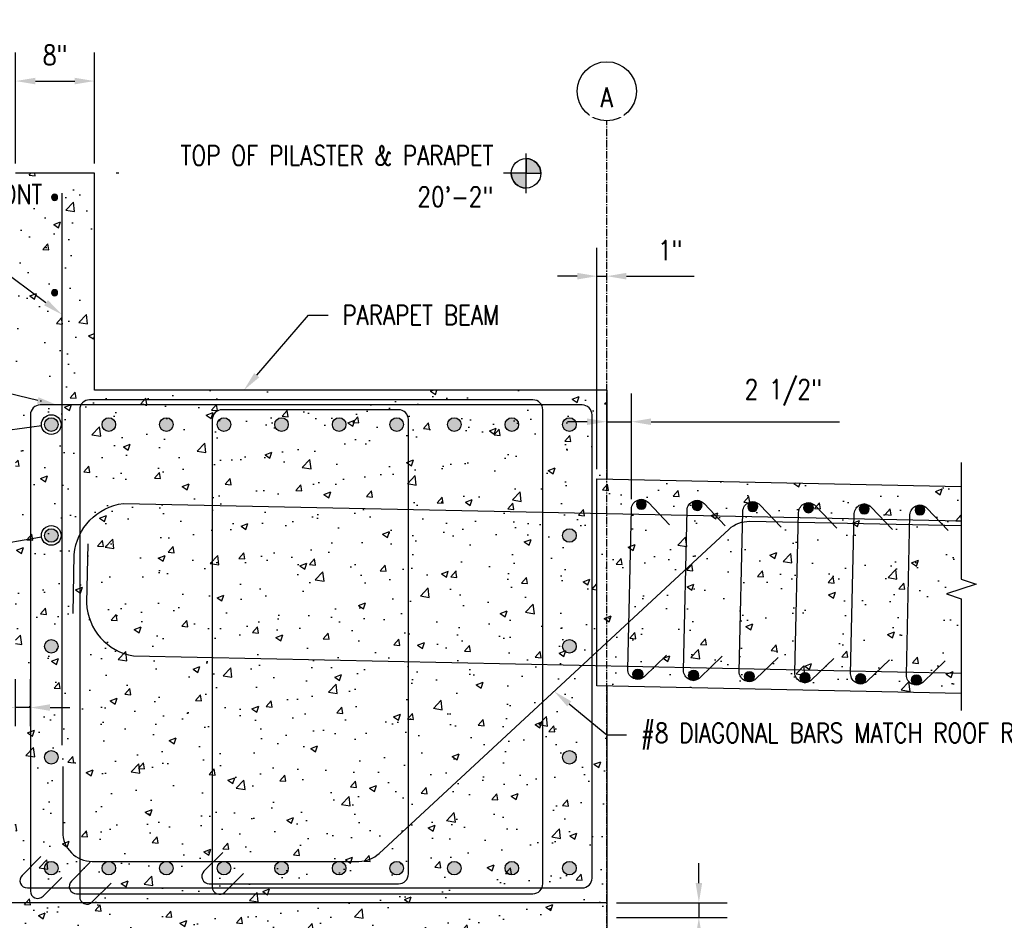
# Model space of a CAD drawing. Header units: inches. Extents: x 818 to 2209, y 105 to 919.
# Tile 12 of 127: x 1330 to 1430, y 171 to 262. Entities that reach past the tile are written whole.
import ezdxf
from ezdxf import colors
from ezdxf.entities.mleader import LeaderData, LeaderLine
from ezdxf.math import Vec2, Vec3

# ---------------------------------------------------------------- set-up
doc = ezdxf.new("R2010")
doc.units = ezdxf.units.IN
doc.header["$MEASUREMENT"] = 0
doc.linetypes.add('CENTER2', pattern=[1.125, 0.75, -0.125, 0.125, -0.125])
for name, color, linetype in [('A-FLOR', 173, 'Continuous'), ('A-WALL-PATT', 8, 'Continuous'), ('S-ANNO-DIMS', 1, 'Continuous'), ('S-ANNO-NOTE', 2, 'Continuous'), ('S-ANNO-SYMB', 2, 'Continuous'), ('S-BEAM', 13, 'Continuous'), ('S-DETL', 3, 'Continuous'), ('S-DETL-GENF', 3, 'Continuous'), ('S-DETL-HVY', 4, 'Continuous'), ('S-DETL-MEDM', 3, 'Continuous'), ('S-DETL-WIDE', 5, 'Continuous'), ('S-GRID', 1, 'CENTER2'), ('S-GRID-IDEN', 1, 'Continuous')]:
    doc.layers.add(name, color=color, linetype=linetype)
doc.styles.add('Annotative', font='romans.shx', dxfattribs={"width": 0.8, "height": 0.125})
doc.dimstyles.new('Annotative', dxfattribs={"dimscale": 0, "dimtxt": 0.125, "dimasz": 0.125, "dimexe": 0.18, "dimexo": 0.0625, "dimgap": 0.09, "dimtad": 1, "dimdec": 3, "dimzin": 3, "dimdsep": 46, "dimlunit": 4, "dimtxsty": 'Annotative', "dimcen": 0.09, "dimclrt": 2, "dimazin": 2, "dimtfac": 1, "dimtdec": 3, "dimtmove": 0, "dimatfit": 0, "dimfxl": 1, "dimtfill": 1, "dimfrac": 2, "dimtolj": 1, "dimtzin": 0, "dimarcsym": 0})
pattern_1 = [(50, (0, 0), (7.172602, -0.627521), [0.75, -8.25]), (355, (0, 0), (-1.387513, 7.52192), [0.6, -6.6]), (100.45144, (0.598, -0.052), (5.78509, 6.8944), [0.637402, -7.01142]), (46.1842, (0, 2), (10.672413, -1.655193), [1.125, -12.375]), (96.6356, (0.889, 1.862), (9.34662, 9.741186), [0.9561, -10.51714]), (351.1842, (0, 2), (9.34662, 9.74119), [0.9, -9.9]), (21, (1, 1.5), (5.96907, -4.02619), [0.75, -8.25]), (326, (1, 1.5), (2.433153, 7.2515), [0.6, -6.6]), (71.45144, (1.4974, 1.1645), (8.402224, 3.22531), [0.637402, -7.01142]), (37.5, (0, 0), (0.1215986, 3.3289385), [0, -6.52, 0, -6.7, 0, -6.625]), (7.5, (0, 0), (2.630695, 3.944117), [0, -3.82, 0, -6.37, 0, -2.525]), (327.5, (-2.23, 0), (5.3382244, -0.2255487), [0, -2.5, 0, -7.8, 0, -10.35]), (317.5, (-3.23, 0), (5.831862, 1.00105), [0, -3.25, 0, -5.18, 0, -7.35])]

# ---------------------------------------------------------------- blocks, each defined once
blk = doc.blocks.new('Reinforcing Bar Section_USACE - __5-579027-HEADER BEAM MIDDLE SECTION')
at = {"layer": 'S-DETL-GENF'}
blk.add_hatch(color=256, dxfattribs=at).paths.add_polyline_path([(837.089, 239.267), (837.228, 239.267), (837.353, 239.327), (837.44, 239.436), (837.471, 239.571), (837.44, 239.707), (837.353, 239.816), (837.228, 239.876), (837.089, 239.876), (836.963, 239.816), (836.877, 239.707), (836.846, 239.571), (836.877, 239.436), (836.963, 239.327)])
for radius, start, end in [(0.313, 0, 180), (0.312, 180, 0)]:
    blk.add_arc((837.158, 239.571), radius, start, end, dxfattribs=at)
blk = doc.blocks.new('Grid - Circle 3_8_-570341-HEADER BEAM MIDDLE SECTION')
at = {"layer": 'S-GRID-IDEN'}
blk.add_circle((893.206, 250.325), 3, dxfattribs=at)
blk = doc.blocks.new('*D47')
at = {"layer": 'Defpoints', "color": 0, "transparency": 16777216}
for p in [(1337.293, 255.773), (1329.293, 246.411), (1337.293, 246.411)]:
    blk.add_point(p, dxfattribs=at)
at = {"layer": 'S-ANNO-DIMS', "color": 0, "lineweight": -2, "transparency": 16777216}
for p, q in [((1329.293, 247.411), (1329.293, 258.653)), ((1337.293, 247.411), (1337.293, 258.653)), ((1331.293, 255.773), (1335.293, 255.773))]:
    blk.add_line(p, q, dxfattribs=at)
at = {"layer": 'S-ANNO-DIMS', "color": 0, "transparency": 16777216}
for points in [[(1331.293, 256.106), (1331.293, 255.439), (1329.293, 255.773)], [(1335.293, 256.106), (1335.293, 255.439), (1337.293, 255.773)]]:
    blk.add_solid(points, dxfattribs=at)
at = {"layer": 'S-ANNO-DIMS', "color": 2, "lineweight": -3, "transparency": 16777216, "insert": (1333.293, 258.403), "char_height": 2, "width": 3.10654, "attachment_point": 5, "style": 'Annotative'}
blk.add_mtext('\\A1;8"', dxfattribs=at)
blk = doc.blocks.new('_DotBlank')
at = {"color": 0, "linetype": 'ByBlock', "lineweight": -2}
blk.add_line((-0.5, 0), (-1, 0), dxfattribs=at)
blk.add_circle((0, 0), 0.5, dxfattribs=at)
blk = doc.blocks.new('Reinf Bar Elevation_USACE - __5-1451902-HEADER BEAM INTERIOR SECTION')
at = {"layer": 'S-DETL-HVY'}
blk.add_line((837.893, 240), (837.893, 184), dxfattribs=at)
blk = doc.blocks.new('Reinforcing Bar Section_USACE - __11-1185627-HEADER BEAM CORNER SECTION')
h = blk.add_hatch(color=256)
h.dxf.hatch_style = 1
h.paths.add_polyline_path([(836.143, 135.75, 1), (837.518, 135.75, 1)])
blk.add_circle((836.831, 135.75), 0.688)
blk = doc.blocks.new('*U91')
at = {"layer": 'S-DETL-GENF', "lineweight": -3, "rotation": 269.9999999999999}
blk.add_blockref('Reinforcing Bar Section_USACE - __11-1185627-HEADER BEAM CORNER SECTION', (-135.75, 836.831), dxfattribs=at)
blk = doc.blocks.new('*U92')
at = {"color": 0, "linetype": 'ByBlock', "lineweight": -2, "transparency": 16777216}
for p in [(-52.59375, 0), (-46.75, 0), (-40.90625, 0), (-35.0625, 0), (-29.21875, 0), (-23.375, 0), (-17.53125, 0), (-11.6875, 0), (-5.84375, 0), (0, 0)]:
    blk.add_blockref('*U91', p, dxfattribs=at)
blk = doc.blocks.new('*U93')
at = {"layer": 'S-DETL-GENF', "lineweight": -3, "rotation": 269.9999999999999}
blk.add_blockref('Reinforcing Bar Section_USACE - __11-1185627-HEADER BEAM CORNER SECTION', (-135.75, 836.831), dxfattribs=at)
blk = doc.blocks.new('*U94')
at = {"color": 0, "linetype": 'ByBlock', "lineweight": -2, "transparency": 16777216}
for p in [(-52.59375, 0), (-46.75, 0), (-40.90625, 0), (-35.0625, 0), (-29.21875, 0), (-23.375, 0), (-17.53125, 0), (-11.6875, 0), (-5.84375, 0), (0, 0)]:
    blk.add_blockref('*U93', p, dxfattribs=at)
blk = doc.blocks.new('Reinforcing Bar Section_USACE - __11')
h = blk.add_hatch(color=256)
h.dxf.hatch_style = 1
h.paths.add_polyline_path([(-0.6875, 0, 1), (0.6875, 0, 1)])
blk.add_circle((0, 0), 0.6875)
blk = doc.blocks.new('*D95')
at = {"layer": 'Defpoints', "color": 0, "transparency": 16777216}
for p in [(1389.293, 235.977), (1389.293, 224.411), (1388.293, 215.414)]:
    blk.add_point(p, dxfattribs=at)
at = {"layer": 'S-ANNO-DIMS', "color": 0, "lineweight": -2, "transparency": 16777216}
for p, q in [((1388.293, 216.414), (1388.293, 238.857)), ((1386.293, 235.977), (1384.293, 235.977)), ((1388.293, 235.977), (1389.293, 235.977)), ((1391.293, 235.977), (1398.154, 235.977))]:
    blk.add_line(p, q, dxfattribs=at)
at = {"layer": 'S-ANNO-DIMS', "color": 0, "transparency": 16777216}
for points in [[(1386.293, 236.311), (1386.293, 235.644), (1388.293, 235.977)], [(1391.293, 236.311), (1391.293, 235.644), (1389.293, 235.977)]]:
    blk.add_solid(points, dxfattribs=at)
at = {"layer": 'S-ANNO-DIMS', "color": 2, "lineweight": -3, "transparency": 16777216, "insert": (1395.723, 238.608), "char_height": 2, "attachment_point": 5, "style": 'Annotative', "bg_fill": 3, "box_fill_scale": 1.25, "bg_fill_color": 256, "bg_fill_true_color": 13158600, "bg_fill_transparency": 0}
blk.add_mtext('\\A1;1"', dxfattribs=at)
blk = doc.blocks.new('*D97')
at = {"layer": 'Defpoints', "color": 0, "transparency": 16777216}
for p in [(1389.293, 172.411), (1389.293, 170.911), (1398.64, 170.911)]:
    blk.add_point(p, dxfattribs=at)
at = {"layer": 'S-ANNO-DIMS', "color": 0, "lineweight": -2, "transparency": 16777216}
for p, q in [((1398.64, 174.411), (1398.64, 176.411)), ((1390.293, 172.411), (1401.52, 172.411)), ((1398.64, 172.411), (1398.64, 170.911)), ((1390.293, 170.911), (1401.52, 170.911)), ((1398.64, 168.911), (1398.64, 155.727))]:
    blk.add_line(p, q, dxfattribs=at)
at = {"layer": 'S-ANNO-DIMS', "color": 0, "transparency": 16777216}
for points in [[(1398.307, 174.411), (1398.973, 174.411), (1398.64, 172.411)], [(1398.307, 168.911), (1398.973, 168.911), (1398.64, 170.911)]]:
    blk.add_solid(points, dxfattribs=at)
at = {"layer": 'S-ANNO-DIMS', "color": 2, "transparency": 16777216, "insert": (1394.343, 161.319), "char_height": 2, "attachment_point": 5, "rotation": 90, "style": 'Annotative', "bg_fill": 3, "box_fill_scale": 1.25, "bg_fill_color": 256, "bg_fill_true_color": 13158600, "bg_fill_transparency": 0}
blk.add_mtext('\\A1;1 1/2"\\PTYP', dxfattribs=at)
blk = doc.blocks.new('*D98')
at = {"layer": 'Defpoints', "color": 0, "transparency": 16777216}
for p in [(1330.793, 192.214), (1329.293, 189.334), (1330.793, 189.334)]:
    blk.add_point(p, dxfattribs=at)
at = {"layer": 'S-ANNO-DIMS', "color": 0, "lineweight": -2, "transparency": 16777216}
for p, q in [((1329.293, 190.334), (1329.293, 195.094)), ((1330.793, 190.334), (1330.793, 195.094)), ((1327.293, 192.214), (1314.108, 192.214)), ((1330.793, 192.214), (1329.293, 192.214)), ((1332.793, 192.214), (1334.793, 192.214))]:
    blk.add_line(p, q, dxfattribs=at)
at = {"layer": 'S-ANNO-DIMS', "color": 0, "transparency": 16777216}
for points in [[(1327.293, 192.547), (1327.293, 191.88), (1329.293, 192.214)], [(1332.793, 192.547), (1332.793, 191.88), (1330.793, 192.214)]]:
    blk.add_solid(points, dxfattribs=at)
at = {"layer": 'S-ANNO-DIMS', "color": 2, "transparency": 16777216, "insert": (1319.7, 196.511), "char_height": 2, "attachment_point": 5, "style": 'Annotative', "bg_fill": 3, "box_fill_scale": 1.25, "bg_fill_color": 256, "bg_fill_true_color": 13158600, "bg_fill_transparency": 0}
blk.add_mtext('\\A1;1 1/2"\\PTYP', dxfattribs=at)
blk = doc.blocks.new('*D120')
at = {"layer": 'Defpoints', "color": 0, "transparency": 16777216}
for p in [(1391.793, 221.211), (1389.293, 215.394), (1391.793, 212.351)]:
    blk.add_point(p, dxfattribs=at)
at = {"layer": 'S-ANNO-DIMS', "color": 0, "lineweight": -2, "transparency": 16777216}
for p, q in [((1389.293, 216.394), (1389.293, 224.091)), ((1391.793, 213.351), (1391.793, 224.091)), ((1387.293, 221.211), (1385.293, 221.211)), ((1389.293, 221.211), (1391.793, 221.211)), ((1393.793, 221.211), (1412.913, 221.211))]:
    blk.add_line(p, q, dxfattribs=at)
at = {"layer": 'S-ANNO-DIMS', "color": 0, "transparency": 16777216}
for points in [[(1387.293, 221.544), (1387.293, 220.878), (1389.293, 221.211)], [(1393.793, 221.544), (1393.793, 220.878), (1391.793, 221.211)]]:
    blk.add_solid(points, dxfattribs=at)
at = {"layer": 'S-ANNO-DIMS', "color": 2, "transparency": 16777216, "insert": (1407.206, 224.175), "char_height": 2, "attachment_point": 5, "style": 'Annotative', "bg_fill": 3, "box_fill_scale": 1.25, "bg_fill_color": 256, "bg_fill_true_color": 13158600, "bg_fill_transparency": 0}
blk.add_mtext('\\A1;2 1/2"', dxfattribs=at)
blk = doc.blocks.new('Reinforcing Bar Section_USACE - __8-599908-HEADER BEAM CORNER SECTION')
h = blk.add_hatch(color=256)
h.dxf.hatch_style = 1
h.paths.add_polyline_path([(920.922, 190.337, 1), (921.922, 190.337, 1)])
for start, end in [(0, 180), (180, 0)]:
    blk.add_arc((921.422, 190.337), 0.5, start, end)
blk = doc.blocks.new('Reinforcing Bar Section_USACE - __8-579028-SECTION')
blk.add_hatch(color=256).paths.add_polyline_path([(-1486.107, 168.586, 1), (-1485.107, 168.586, 1)])
blk.add_circle((-1485.607, 168.586), 0.5)
blk = doc.blocks.new('*U121')
at = {"layer": 'S-DETL', "lineweight": -3}
blk.add_lwpolyline([(7.223, -7.24), (5.017, -9.448, -0.668179), (3.31, -8.741), (3.346, 7.507, -0.668179), (5.057, 8.206), (7.253, 5.988)], format="xyb", dxfattribs=at)
at = {"layer": 'S-DETL-GENF', "lineweight": -3}
for name, p, rotation in [('Reinforcing Bar Section_USACE - __8-599908-HEADER BEAM CORNER SECTION', (-914.254, -195.511), 0.821047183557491), ('Reinforcing Bar Section_USACE - __8-579028-SECTION', (1492.526, -153.347), 0.9432899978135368), ('Reinforcing Bar Section_USACE - __8-599908-HEADER BEAM CORNER SECTION', (-914.254, -212.761), 0.8210471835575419)]:
    blk.add_blockref(name, p, dxfattribs=dict(at, rotation=rotation))
blk = doc.blocks.new('*U122')
at = {"layer": 'S-ANNO-DIMS', "color": 0, "linetype": 'ByBlock', "lineweight": -2, "transparency": 16777216, "rotation": 358.8219060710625}
for p in [(892.206, 200.503), (897.861, 200.387), (903.516, 200.27), (909.171, 200.154), (914.826, 200.038), (920.481, 199.921)]:
    blk.add_blockref('*U121', p, dxfattribs=at)
blk = doc.blocks.new('Break Line - Break Line-2018947-HEADER BEAM CORNER SECTION')
at = {"layer": 'S-DETL-MEDM'}
for p, q in [((926.811, 213.854), (926.811, 202)), ((926.811, 202), (928.311, 201.5)), ((928.311, 201.5), (925.311, 200.5)), ((925.311, 200.5), (926.811, 200)), ((926.811, 200), (926.811, 188.68))]:
    blk.add_line(p, q, dxfattribs=at)
blk = doc.blocks.new('HDR-Si_Elevation-Symbol - blank-right-688174-HEADER BEAM INTERIOR SECTION')
at = {"lineweight": -3}
h = blk.add_hatch(color=256, dxfattribs=at)
edge = h.paths.add_edge_path()
edge.add_line((870.275, 242), (870.275, 243.5))
edge.add_arc((870.275, 242), 1.5, 0, 90, ccw=False)
edge.add_line((871.775, 242), (870.275, 242))
h = blk.add_hatch(color=256, dxfattribs=at)
edge = h.paths.add_edge_path()
edge.add_line((870.275, 242), (870.275, 240.5))
edge.add_arc((870.275, 242), 1.5, 180, 270, ccw=False)
edge.add_line((868.775, 242), (870.275, 242))
for p, q in [((870.275, 240), (870.275, 244)), ((870.275, 243.5), (870.275, 242)), ((870.275, 242), (828.671, 242)), ((870.275, 242), (868.775, 242)), ((870.275, 240.5), (870.275, 242)), ((870.275, 242), (871.775, 242))]:
    blk.add_line(p, q, dxfattribs=at)
blk.add_circle((870.275, 242), 1.5, dxfattribs=at)
for start, end in [(0, 90), (180, 270)]:
    blk.add_arc((870.275, 242), 1.5, start, end, dxfattribs=at)

msp = doc.modelspace()

# ---------------------------------------------------------------- hatches: boundary and pattern name
at = {"layer": 'A-WALL-PATT', "lineweight": -3}
h = msp.add_hatch(dxfattribs=at)
h.set_pattern_fill('AR-CONC', color=8, style=0)
h.set_pattern_definition(pattern_1)
h.paths.add_polyline_path([(1389.2926, 194.3938), (1388.2926, 194.4143), (1388.2926, 215.4143), (1389.2926, 215.3938), (1389.2926, 224.4114), (1337.2926, 224.4114), (1337.2926, 246.4114), (1329.2926, 246.4114), (1329.2926, 172.4114), (1389.2926, 172.4114)])
h = msp.add_hatch(dxfattribs=at)
h.set_pattern_fill('AR-CONC', color=8, style=0)
h.set_pattern_definition([(50, (319.6565, 4.4114), (7.172602, -0.62752), [0.75, -8.25]), (355, (319.6565, 4.4114), (-1.387513, 7.52192), [0.6, -6.6]), (100.45144, (320.254, 4.359), (5.78509, 6.8944), [0.6374, -7.01142]), (46.1842, (319.6565, 6.411), (10.67241, -1.65519), [1.125, -12.375]), (96.6356, (320.546, 6.273), (9.34662, 9.74119), [0.9561, -10.51714]), (351.1842, (319.656, 6.411), (9.34662, 9.74119), [0.9, -9.9]), (21, (320.6565, 5.9114), (5.96907, -4.02619), [0.75, -8.25]), (326, (320.6565, 5.9114), (2.433153, 7.2515), [0.6, -6.6]), (71.45144, (321.154, 5.576), (8.402224, 3.22531), [0.6374, -7.01142]), (37.5, (319.6565, 4.4114), (0.1215986, 3.3289385), [0, -6.52, 0, -6.7, 0, -6.625]), (7.5, (319.6565, 4.4114), (2.630695, 3.944117), [0, -3.82, 0, -6.37, 0, -2.525]), (327.5, (317.4265, 4.4114), (5.3382244, -0.225549), [0, -2.5, 0, -7.8, 0, -10.35]), (317.5, (316.4265, 4.4114), (5.831862, 1.00105), [0, -3.25, 0, -5.18, 0, -7.35])])
h.paths.add_polyline_path([(1388.2926, 194.4143), (1425.2712, 193.6539), (1425.2712, 203.2361), (1423.7712, 203.7361), (1426.7712, 204.7361), (1425.2712, 205.2361), (1425.2712, 214.6539), (1388.2926, 215.4143)])
h = msp.add_hatch(dxfattribs=at)
h.set_pattern_fill('AR-CONC', color=8, style=0)
h.set_pattern_definition(pattern_1)
h.paths.add_polyline_path([(1389.2926, 172.4114), (1329.2926, 172.4114), (1329.2926, 136.4114), (1389.2926, 136.4114)])

# ---------------------------------------------------------------- linework, layer by layer
at = {"layer": 'A-FLOR', "lineweight": -3}
msp.add_lwpolyline([(1425.2712, 193.6539), (1388.2926, 194.4143), (1388.2926, 215.4143), (1425.2712, 214.6539)], dxfattribs=at)
at = {"layer": 'S-BEAM', "lineweight": -3}
for p, q in [((1337.2926, 246.4114), (1329.2926, 246.4114)), ((1337.2926, 224.4114), (1337.2926, 246.4114)), ((1389.2926, 224.4114), (1337.2926, 224.4114)), ((1389.2926, 172.4114), (1269.2926, 172.4114))]:
    msp.add_line(p, q, dxfattribs=at)
at = {"layer": 'S-DETL-HVY'}
for points in [[(1331.8533, 177.0934), (1329.9516, 175.1917, 0.6681786), (1330.4819, 173.9114), (1386.7926, 173.9114, 0.4142136), (1387.7926, 174.9114), (1387.7926, 221.9114, 0.4142136), (1386.7926, 222.9114), (1331.7926, 222.9114, 0.4142136), (1330.7926, 221.9114), (1330.7926, 173.6007, 0.6681786), (1332.0729, 173.0704), (1333.9746, 174.972)], [(1336.8534, 176.511), (1334.9518, 174.6093, 0.6681786), (1335.4821, 173.329), (1381.802, 173.329, 0.4142136), (1382.802, 174.329), (1382.802, 222.4315, 0.4142136), (1381.802, 223.4315), (1336.7927, 223.4315, 0.4142136), (1335.7927, 222.4315), (1335.7927, 173.0183, 0.6681786), (1337.0731, 172.488), (1338.9747, 174.3897)], [(1350.3118, 177.511), (1348.4102, 175.6093, 0.6681786), (1348.9405, 174.329), (1368.1574, 174.329, 0.4142136), (1369.1574, 175.329), (1369.1574, 221.4315, 0.4142136), (1368.1574, 222.4315), (1350.2512, 222.4315, 0.4142136), (1349.2512, 221.4315), (1349.2512, 174.0183, 0.6681786), (1350.5315, 173.488), (1352.4332, 175.3897)]]:
    msp.add_lwpolyline(points, format="xyb", dxfattribs=at)
at = {"layer": 'S-DETL-WIDE', "lineweight": -3}
for points in [[(1335.125, 201.7437), (1335.2484, 207.7424, -0.3548146), (1340.2269, 212.9206), (1425.2712, 211.1717)], [(1334.0682, 186.2431), (1334.0682, 179.6091, 0.4142136), (1337.0682, 176.6091), (1364.1426, 176.6091, 0.1889734), (1366.1811, 177.4081), (1401.711, 210.3146, -0.1943026), (1403.8112, 211.113), (1425.2712, 210.6716)], [(1336.6133, 208.8219), (1336.49, 202.8232, 0.3548146), (1341.2514, 197.4446), (1425.2712, 195.7168)]]:
    msp.add_lwpolyline(points, format="xyb", dxfattribs=at)

# ---------------------------------------------------------------- block references
for name, p in [('*U92', (1385.5012, 220.9216)), ('*U94', (1385.5012, 175.9216))]:
    msp.add_blockref(name, p)
at = {"layer": 'S-ANNO-SYMB', "lineweight": -3}
msp.add_blockref('HDR-Si_Elevation-Symbol - blank-right-688174-HEADER BEAM INTERIOR SECTION', (510.8251, 4.4114), dxfattribs=at)
at = {"layer": 'S-DETL-GENF', "lineweight": -3}
for name, p in [('Reinforcing Bar Section_USACE - __5-579027-HEADER BEAM MIDDLE SECTION', (496.0867, 4.4114)), ('Reinf Bar Elevation_USACE - __5-1451902-HEADER BEAM INTERIOR SECTION', (496.0867, 4.4114)), ('Reinforcing Bar Section_USACE - __5-579027-HEADER BEAM MIDDLE SECTION', (496.0867, -5.2761)), ('Break Line - Break Line-2018947-HEADER BEAM CORNER SECTION', (498.4603, 3.2361)), ('Reinforcing Bar Section_USACE - __11', (1332.9074, 209.6716)), ('Reinforcing Bar Section_USACE - __11', (1385.5012, 209.6716)), ('Reinforcing Bar Section_USACE - __11', (1332.9074, 198.4216)), ('Reinforcing Bar Section_USACE - __11', (1385.5012, 198.4216)), ('Reinforcing Bar Section_USACE - __11', (1332.9074, 187.1716)), ('Reinforcing Bar Section_USACE - __11', (1385.5012, 187.1716))]:
    msp.add_blockref(name, p, dxfattribs=at)
at = {"layer": 'S-GRID-IDEN', "lineweight": -3}
msp.add_blockref('Grid - Circle 3_8_-570341-HEADER BEAM MIDDLE SECTION', (496.0867, 4.4114), dxfattribs=at)

# ---------------------------------------------------------------- dimensions: what is measured, and where the dimension line sits
at = {"layer": 'S-ANNO-DIMS', "lineweight": -3}
dim = msp.add_linear_dim(base=(1337.2926, 255.7728), p1=(1329.2926, 246.4114), p2=(1337.2926, 246.4114), dimstyle='Annotative', override={"dimpost": '\\X', "dimtfill": 0}, dxfattribs=at)
dim.commit()
dim.dimension.update_dxf_attribs({"geometry": '*D47', "text_midpoint": (1333.2926, 255.7728), "dimtype": 160})

# ---------------------------------------------------------------- leaders
at = {"layer": 'S-ANNO-NOTE', "lineweight": -3}
ml = msp.add_multileader_mtext('Standard', dxfattribs=at)
ml.set_content('#5 VERT X 4\'-8" @ 10" OC W/\\P(2) - #5 CONT', color=256, style='Annotative')
ml.set_leader_properties(color=1, linetype='ByLayer', lineweight=-1)
ml.build(insert=Vec2(0, 0))
ml.multileader.update_dxf_attribs({"text_right_attachment_type": 3, "dogleg_length": 0.125, "arrow_head_size": 2, "scale": 16})
ctx = ml.context
ctx.base_point, ctx.scale, ctx.char_height, ctx.arrow_head_size, ctx.landing_gap_size, ctx.plane_origin = Vec3(851.9845, 243.9037), 16, 2, 2, 1.44, Vec3(782.5607, 257.014)
ctx.right_attachment = 3
notes = []
notes.append((ctx, [(0, (1, 1, 0), (849.9845, 243.9037), (1, 0), 2, [(0, [(837.8934, 238.3182)], 0, [])])]))
ctx.mtext.insert, ctx.mtext.width, ctx.mtext.flow_direction = Vec3(853.4245, 245.2371), 31.366159, 5
ml = msp.add_multileader_mtext('Standard', dxfattribs=at)
ml.set_content('#5 VERT X 4\'-8" @ 10" OC W/ (2) - #5 CONT', color=256, style='Annotative')
ml.set_leader_properties(color=1, linetype='ByLayer', lineweight=-1)
ml.build(insert=Vec2(0, 0))
ml.multileader.update_dxf_attribs({"text_right_attachment_type": 3, "dogleg_length": 0.125, "arrow_head_size": 2, "scale": 16})
ctx = ml.context
ctx.base_point, ctx.scale, ctx.char_height, ctx.arrow_head_size, ctx.landing_gap_size, ctx.plane_origin = Vec3(1277.6886, 243.95), 16, 2, 2, 1.44, Vec3(1334.4267, 232.0925)
ctx.right_attachment = 3
notes.append((ctx, [(1, (1, 1, 0), (1323.4829, 239.8548), (-1, 0), 2, [(0, [(1333.9801, 232.0925)], 0, [])])]))
ctx.mtext.insert, ctx.mtext.width, ctx.mtext.flow_direction = Vec3(1279.1286, 245.2833), 41.207002, 5
ml = msp.add_multileader_mtext('Standard', dxfattribs=at)
ml.set_content('(3) - #5 STIRRUPS @ 4" OC', color=256, style='Annotative')
ml.set_leader_properties(color=1, linetype='ByLayer', lineweight=-1)
ml.build(insert=Vec2(0, 0))
ml.multileader.update_dxf_attribs({"text_left_attachment_type": 3, "text_right_attachment_type": 3, "dogleg_length": 0.125, "arrow_head_size": 2, "scale": 16})
ctx = ml.context
ctx.base_point, ctx.scale, ctx.char_height, ctx.arrow_head_size, ctx.landing_gap_size, ctx.plane_origin = Vec3(971.5147, 233.4048), 16, 2, 2, 1.44, Vec3(1012.2072, 228.8339)
ctx.left_attachment, ctx.right_attachment = 3, 3
notes.append((ctx, [(0, (1, 1, 0), (1000.7756, 233.4048), (-1, 0), 2, [(0, [(1012.0603, 222.9114)], 0, [])])]))
ctx.mtext.insert, ctx.mtext.width, ctx.mtext.flow_direction = Vec3(972.9547, 238.5), 25.089831, 5
ml = msp.add_multileader_mtext('Standard', dxfattribs=at)
ml.set_content('(3) - #5 STIRRUPS @ 4" OC', color=256, style='Annotative')
ml.set_leader_properties(color=1, linetype='ByLayer', lineweight=-1)
ml.build(insert=Vec2(0, 0))
ml.multileader.update_dxf_attribs({"text_right_attachment_type": 3, "dogleg_length": 0.125, "arrow_head_size": 2, "scale": 16})
ctx = ml.context
ctx.base_point, ctx.scale, ctx.char_height, ctx.arrow_head_size, ctx.landing_gap_size, ctx.plane_origin = Vec3(1277.9172, 233.2309), 16, 2, 2, 1.44, Vec3(1331.8637, 228.8339)
ctx.right_attachment = 3
notes.append((ctx, [(0, (1, 1, 0), (1307.1781, 229.1357), (-1, 0), 2, [(0, [(1333.4858, 222.9114)], 0, [])])]))
ctx.mtext.insert, ctx.mtext.width, ctx.mtext.flow_direction = Vec3(1279.3572, 234.2309), 25.089831, 5
ml = msp.add_multileader_mtext('Standard', dxfattribs=at)
ml.set_content('PARAPET BEAM', color=256, style='Annotative')
ml.set_leader_properties(color=1, linetype='ByLayer', lineweight=-1)
ml.build(insert=Vec2(0, 0))
ml.multileader.update_dxf_attribs({"text_right_attachment_type": 3, "dogleg_length": 0.125, "arrow_head_size": 2, "scale": 16})
ctx = ml.context
ctx.base_point, ctx.scale, ctx.char_height, ctx.arrow_head_size, ctx.landing_gap_size, ctx.plane_origin = Vec3(1361.0107, 232.036), 16, 2, 2, 1.44, Vec3(1375.0841, 224.4114)
ctx.right_attachment = 3
notes.append((ctx, [(0, (1, 1, 0), (1359.0107, 232.036), (1, 0), 2, [(0, [(1352.4562, 224.4114)], 0, [])])]))
ctx.mtext.insert, ctx.mtext.flow_direction = Vec3(1362.4507, 233.036), 5
ml = msp.add_multileader_mtext('Standard', dxfattribs=at)
ml.set_content('(10) - #11 TOP AND BOTTOM', color=256, style='Annotative')
ml.set_leader_properties(color=1, linetype='ByLayer', lineweight=-1)
ml.set_arrow_properties(name='DOTBLANK')
ml.build(insert=Vec2(0, 0))
ml.multileader.update_dxf_attribs({"text_right_attachment_type": 3, "dogleg_length": 0.125, "arrow_head_size": 2, "scale": 16})
ctx = ml.context
ctx.base_point, ctx.scale, ctx.char_height, ctx.arrow_head_size, ctx.landing_gap_size, ctx.plane_origin = Vec3(1277.9172, 220.572), 16, 2, 2, 1.44, Vec3(1331.8637, 207.758)
ctx.right_attachment = 3
notes.append((ctx, [(0, (1, 1, 0), (1303.3686, 216.8578), (-1, 0), 2, [(0, [(1332.9074, 220.9216)], 0, [])])]))
ctx.mtext.insert, ctx.mtext.width, ctx.mtext.flow_direction = Vec3(1279.3572, 221.572), 21.953166, 5
ml = msp.add_multileader_mtext('Standard', dxfattribs=at)
ml.set_content('(3) - #11 EACH SIDE', color=256, style='Annotative')
ml.set_leader_properties(color=1, linetype='ByLayer', lineweight=-1)
ml.set_arrow_properties(name='DOTBLANK')
ml.build(insert=Vec2(0, 0))
ml.multileader.update_dxf_attribs({"text_right_attachment_type": 3, "dogleg_length": 0.125, "arrow_head_size": 2, "scale": 16})
ctx = ml.context
ctx.base_point, ctx.scale, ctx.char_height, ctx.arrow_head_size, ctx.landing_gap_size, ctx.plane_origin = Vec3(1277.9172, 206.1395), 16, 2, 2, 1.44, Vec3(1331.8637, 202.9216)
ctx.right_attachment = 3
notes.append((ctx, [(0, (1, 1, 0), (1310.3019, 205.7585), (-1, 0), 2, [(0, [(1332.9074, 209.6716)], 0, [])])]))
ctx.mtext.insert, ctx.mtext.flow_direction = Vec3(1279.3572, 207.4728), 5
ml = msp.add_multileader_mtext('Standard', dxfattribs=at)
ml.set_content('#8 DIAGONAL BARS MATCH ROOF REINF CONTINUOUS BAR SPACING, MAX 8" OC', color=256, style='Annotative')
ml.set_leader_properties(color=1, linetype='ByLayer', lineweight=-1)
ml.build(insert=Vec2(0, 0))
ml.multileader.update_dxf_attribs({"text_right_attachment_type": 3, "dogleg_length": 0.125, "arrow_head_size": 2, "scale": 16})
ctx = ml.context
ctx.base_point, ctx.scale, ctx.char_height, ctx.arrow_head_size, ctx.landing_gap_size, ctx.plane_origin = Vec3(1077.2384, 188.4043), 16, 2, 2, 1.44, Vec3(1079.4568, 206.7796)
ctx.right_attachment = 3
notes.append((ctx, [(0, (1, 1, 0), (1075.2384, 188.4043), (1, 0), 2, [(0, [(1074.0591, 202.9095)], 0, [])])]))
ctx.mtext.insert, ctx.mtext.width, ctx.mtext.flow_direction = Vec3(1078.6784, 189.5948), 34.000062, 5
ml = msp.add_multileader_mtext('Standard', dxfattribs=at)
ml.set_content('#5 STIRRUPS @ 4" OC', color=256, style='Annotative')
ml.set_leader_properties(color=1, linetype='ByLayer', lineweight=-1)
ml.build(insert=Vec2(0, 0))
ml.multileader.update_dxf_attribs({"text_right_attachment_type": 3, "dogleg_length": 0.125, "arrow_head_size": 2, "scale": 16})
ctx = ml.context
ctx.base_point, ctx.scale, ctx.char_height, ctx.arrow_head_size, ctx.landing_gap_size, ctx.plane_origin = Vec3(1283.5127, 197.3567), 16, 2, 2, 1.44, Vec3(1321.6789, 170.9114)
ctx.right_attachment = 3
notes.append((ctx, [(0, (1, 1, 0), (1307.6689, 193.2615), (-1, 0), 2, [(0, [(1321.6789, 170.7239)], 0, [])])]))
ctx.mtext.insert, ctx.mtext.width, ctx.mtext.flow_direction = Vec3(1284.9527, 198.3567), 20.266725, 5
ml = msp.add_multileader_mtext('Standard', dxfattribs=at)
ml.set_content('#8 DIAGONAL BARS MATCH ROOF REINF CONTINUOUS BAR SPACING, MAX 8" OC', color=256, style='Annotative')
ml.set_leader_properties(color=1, linetype='ByLayer', lineweight=-1)
ml.build(insert=Vec2(0, 0))
ml.multileader.update_dxf_attribs({"text_right_attachment_type": 3, "dogleg_length": 0.125, "arrow_head_size": 2, "scale": 16})
ctx = ml.context
ctx.base_point, ctx.scale, ctx.char_height, ctx.arrow_head_size, ctx.landing_gap_size, ctx.plane_origin = Vec3(896.1467, 190.6344), 16, 2, 2, 1.44, Vec3(893.4364, 206.7796)
ctx.right_attachment = 3
notes.append((ctx, [(0, (1, 1, 0), (894.1467, 190.6344), (1, 0), 2, [(0, [(887.8594, 193.8614)], 0, [])])]))
ctx.mtext.insert, ctx.mtext.width, ctx.mtext.flow_direction = Vec3(897.5867, 191.6344), 43.322705, 5
ml = msp.add_multileader_mtext('Standard', dxfattribs=at)
ml.set_content('#8 DIAGONAL BARS MATCH ROOF REINF CONTINUOUS BAR SPACING, MAX 8" OC', color=256, style='Annotative')
ml.set_leader_properties(color=1, linetype='ByLayer', lineweight=-1)
ml.build(insert=Vec2(0, 0))
ml.multileader.update_dxf_attribs({"text_right_attachment_type": 3, "dogleg_length": 0.125, "arrow_head_size": 2, "scale": 16})
ctx = ml.context
ctx.base_point, ctx.scale, ctx.char_height, ctx.arrow_head_size, ctx.landing_gap_size, ctx.plane_origin = Vec3(1391.2926, 189.4481), 16, 2, 2, 1.44, Vec3(1390.273, 206.7509)
ctx.right_attachment = 3
notes.append((ctx, [(0, (1, 1, 0), (1389.2926, 189.4481), (1, 0), 2, [(0, [(1383.9461, 193.8614)], 0, [])])]))
ctx.mtext.insert, ctx.mtext.width, ctx.mtext.flow_direction = Vec3(1392.7326, 190.6386), 36.404222, 5
ml = msp.add_multileader_mtext('Standard', dxfattribs=at)
ml.set_content('#4 STIRRUPS\\P@ 4" OC', color=256, style='Annotative')
ml.set_leader_properties(color=1, linetype='ByLayer', lineweight=-1)
ml.build(insert=Vec2(0, 0))
ml.multileader.update_dxf_attribs({"text_left_attachment_type": 3, "text_right_attachment_type": 3, "dogleg_length": 0.125, "arrow_head_size": 2, "scale": 16})
ctx = ml.context
ctx.base_point, ctx.scale, ctx.char_height, ctx.arrow_head_size, ctx.landing_gap_size, ctx.plane_origin = Vec3(974.7909, 187.6117), 16, 2, 2, 1.44, Vec3(1003.926, 170.9114)
ctx.left_attachment, ctx.right_attachment = 3, 3
notes.append((ctx, [(0, (1, 1, 0), (995.2899, 187.6117), (-1, 0), 2, [(0, [(1003.926, 170.7239)], 0, [])])]))
ctx.mtext.insert, ctx.mtext.width, ctx.mtext.flow_direction = Vec3(976.2309, 192.707), 38.003556, 5
ml = msp.add_multileader_mtext('Standard', dxfattribs=at)
ml.set_content('\\pxt3.2,6.4,9.6,12.8,16,19.2,22.4,25.6,28.8,32,35.2,38.4,41.6,44.8,48,51.2,54.4,57.6,60.8,64,67.2,70.4,73.6,76.8,80,83.2,86.4,89.6,92.8,96,99.2,102.4;{\\C256;(3) - #11 EACH SIDE}', color=256, style='Annotative')
ml.set_leader_properties(color=1, linetype='ByLayer', lineweight=-1)
ml.set_arrow_properties(name='DOTBLANK')
ml.build(insert=Vec2(0, 0))
ml.multileader.update_dxf_attribs({"text_right_attachment_type": 3, "dogleg_length": 0.125, "arrow_head_size": 2, "scale": 16})
ctx = ml.context
ctx.base_point, ctx.scale, ctx.char_height, ctx.arrow_head_size, ctx.landing_gap_size, ctx.plane_origin = Vec3(896.1467, 178.0086), 16, 2, 2, 1.44, Vec3(879.4509, 191.8745)
ctx.right_attachment = 3
notes.append((ctx, [(0, (1, 1, 0), (894.1467, 178.0086), (1, 0), 2, [(0, [(889.4145, 187.1716)], 0, [])])]))
ctx.mtext.insert, ctx.mtext.width, ctx.mtext.flow_direction = Vec3(897.5867, 179.342), 30.088367, 5
ml = msp.add_multileader_mtext('Standard', dxfattribs=at)
ml.set_content('(8) - #8 TOP AND BOTTOM', color=256, style='Annotative')
ml.set_leader_properties(color=1, linetype='ByLayer', lineweight=-1)
ml.set_arrow_properties(name='DOTBLANK')
ml.build(insert=Vec2(0, 0))
ml.multileader.update_dxf_attribs({"text_right_attachment_type": 3, "dogleg_length": 0.125, "arrow_head_size": 2, "scale": 16})
ctx = ml.context
ctx.base_point, ctx.scale, ctx.char_height, ctx.arrow_head_size, ctx.landing_gap_size, ctx.plane_origin = Vec3(1283.5127, 185.4789), 16, 2, 2, 1.44, Vec3(1316.4307, 170.3614)
ctx.right_attachment = 3
notes.append((ctx, [(0, (1, 1, 0), (1305.9165, 181.7646), (-1, 0), 2, [(0, [(1318.8376, 169.8614)], 0, [])])]))
ctx.mtext.insert, ctx.mtext.width, ctx.mtext.flow_direction = Vec3(1284.9527, 186.4789), 20.266725, 5
for ctx, leaders in notes:
    for number, flags, end, landing, length, lines in leaders:
        leader = LeaderData()
        leader.index, (leader.has_last_leader_line, leader.has_dogleg_vector, leader.attachment_direction) = number, flags
        leader.last_leader_point, leader.dogleg_vector, leader.dogleg_length = Vec3(end), Vec3(landing), length
        for number, points, colour, breaks in lines:
            line = LeaderLine()
            line.index, line.vertices, line.color, line.breaks = number, Vec3.list(points), colors.encode_raw_color(colour), breaks
            leader.lines.append(line)
        ctx.leaders.append(leader)

# ---------------------------------------------------------------- next in the draw order: texts
at = {"layer": 'S-GRID-IDEN', "lineweight": -3, "insert": (1389.2767, 254.1333), "char_height": 2, "width": 1.466457, "attachment_point": 5, "line_spacing_factor": 0.981704, "style": 'Annotative', "bg_fill": 2}
msp.add_mtext('\\pxqc,t3.2,6.4,9.6,12.8,16,19.2,22.4,25.6,28.8,32,35.2,38.4,41.6,44.8,48,51.2,54.4,57.6,60.8,64,67.2,70.4,73.6,76.8,80,83.2,86.4,89.6,92.8,96,99.2,102.4;{A}', dxfattribs=at)

# ---------------------------------------------------------------- next in the draw order: dimensions: what is measured, and where the dimension line sits
at = {"layer": 'S-ANNO-DIMS'}
dim = msp.add_linear_dim(base=(1330.7926, 192.2137), p1=(1329.2926, 189.3337), p2=(1330.7926, 189.3337), text='<>\\PTYP', dimstyle='Annotative', override={"dimpost": '\\X'}, dxfattribs=at)
dim.commit()
dim.dimension.update_dxf_attribs({"geometry": '*D98', "text_midpoint": (1319.7002, 192.2137), "dimtype": 160})

# ---------------------------------------------------------------- next in the draw order: linework, layer by layer
at = {"layer": 'S-GRID', "lineweight": -3}
msp.add_line((1389.2926, 123.0468), (1389.2926, 251.7366), dxfattribs=at)

# ---------------------------------------------------------------- next in the draw order: leaders
at = {"layer": 'S-ANNO-NOTE', "lineweight": -3}
ml = msp.add_multileader_mtext('Standard', dxfattribs=at)
ml.set_content('#5 VERT X 4\'-8" @ 10" OC W/\\P(2) - #5 CONT', color=256, style='Annotative')
ml.set_leader_properties(color=1, linetype='ByLayer', lineweight=-1)
ml.build(insert=Vec2(0, 0))
ml.multileader.update_dxf_attribs({"text_right_attachment_type": 3, "dogleg_length": 0.125, "arrow_head_size": 2, "scale": 16})
ctx = ml.context
ctx.base_point, ctx.scale, ctx.char_height, ctx.arrow_head_size, ctx.landing_gap_size, ctx.plane_origin = Vec3(971.7432, 260.4973), 16, 2, 2, 1.44, Vec3(1014.7703, 232.0925)
ctx.right_attachment = 3
notes = []
notes.append((ctx, [(1, (1, 1, 0), (1007.5566, 252.6878), (-1, 0), 2, [(0, [(1014.3236, 238.2527)], 0, [])])]))
ctx.mtext.insert, ctx.mtext.width, ctx.mtext.flow_direction = Vec3(973.1832, 261.8306), 32.329404, 5
for ctx, leaders in notes:
    for number, flags, end, landing, length, lines in leaders:
        leader = LeaderData()
        leader.index, (leader.has_last_leader_line, leader.has_dogleg_vector, leader.attachment_direction) = number, flags
        leader.last_leader_point, leader.dogleg_vector, leader.dogleg_length = Vec3(end), Vec3(landing), length
        for number, points, colour, breaks in lines:
            line = LeaderLine()
            line.index, line.vertices, line.color, line.breaks = number, Vec3.list(points), colors.encode_raw_color(colour), breaks
            leader.lines.append(line)
        ctx.leaders.append(leader)

# ---------------------------------------------------------------- next in the draw order: texts
at = {"layer": 'S-ANNO-SYMB', "lineweight": -3, "insert": (1377.7813, 249.2256), "char_height": 2, "width": 36.994505, "attachment_point": 3, "line_spacing_factor": 0.981704, "style": 'Annotative', "bg_fill": 2}
msp.add_mtext('\\pxt3.2,6.4,9.6,12.8,16,19.2,22.4,25.6,28.8,32,35.2,38.4,41.6,44.8,48,51.2,54.4,57.6,60.8,64,67.2,70.4,73.6,76.8,80,83.2,86.4,89.6,92.8,96,99.2,102.4;TOP OF PILASTER & PARAPET', dxfattribs=at)

# ---------------------------------------------------------------- next in the draw order: dimensions: what is measured, and where the dimension line sits
at = {"layer": 'S-ANNO-DIMS', "lineweight": -3}
dim = msp.add_linear_dim(base=(1389.2926, 235.9772), p1=(1388.2926, 215.4143), p2=(1389.2926, 224.4114), dimstyle='Annotative', override={"dimpost": '\\X', "dimse2": 1}, dxfattribs=at)
dim.commit()
dim.dimension.update_dxf_attribs({"geometry": '*D95', "text_midpoint": (1395.7231, 238.6077)})
at = {"layer": 'S-ANNO-DIMS'}
dim = msp.add_linear_dim(base=(1398.6399, 170.9114), p1=(1389.2926, 172.4114), p2=(1389.2926, 170.9114), angle=90, text='<>\\PTYP', dimstyle='Annotative', override={"dimpost": '\\X'}, dxfattribs=at)
dim.commit()
dim.dimension.update_dxf_attribs({"geometry": '*D97', "text_midpoint": (1394.3428, 161.319)})

# ---------------------------------------------------------------- next in the draw order: linework, layer by layer
at = {"layer": 'S-BEAM'}
for p, q in [((1389.2926, 194.3938), (1389.2926, 172.4114)), ((1389.2926, 172.4114), (1389.2926, 136.4114))]:
    msp.add_line(p, q, dxfattribs=at)

# ---------------------------------------------------------------- next in the draw order: texts
at = {"layer": 'S-ANNO-SYMB', "lineweight": -3, "insert": (1377.7602, 245.0295), "char_height": 2, "width": 8.834016, "attachment_point": 3, "line_spacing_factor": 0.981704, "style": 'Annotative', "bg_fill": 2}
msp.add_mtext('\\pxqr,t3.2,6.4,9.6,12.8,16,19.2,22.4,25.6,28.8,32,35.2,38.4,41.6,44.8,48,51.2,54.4,57.6,60.8,64,67.2,70.4,73.6,76.8,80,83.2,86.4,89.6,92.8,96,99.2,102.4;20\'-2" ', dxfattribs=at)

# ---------------------------------------------------------------- next in the draw order: dimensions: what is measured, and where the dimension line sits
at = {"layer": 'S-ANNO-DIMS'}
dim = msp.add_linear_dim(base=(1391.7926, 221.2111), p1=(1389.2926, 215.3938), p2=(1391.7926, 212.3509), dimstyle='Annotative', override={"dimpost": '\\X'}, dxfattribs=at)
dim.commit()
dim.dimension.update_dxf_attribs({"geometry": '*D120', "text_midpoint": (1407.2059, 221.2111), "dimtype": 160})

# ---------------------------------------------------------------- next in the draw order: linework, layer by layer
at = {"layer": 'S-BEAM'}
msp.add_line((1389.2926, 224.4114), (1389.2926, 215.3938), dxfattribs=at)

# ---------------------------------------------------------------- next in the draw order: block references
at = {"layer": 'S-ANNO-DIMS'}
msp.add_blockref('*U122', (496.0867, 4.4114), dxfattribs=at)

doc.saveas('drawing.dxf')
